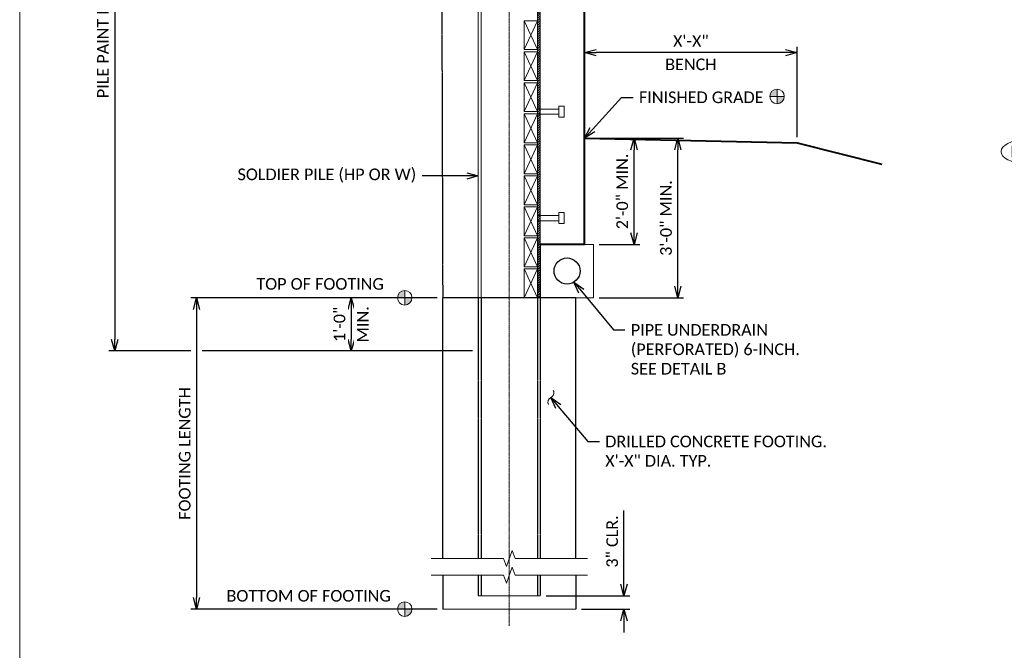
# Model space of a CAD drawing. Extents: x -3246 to 61242, y 278 to 2113.
# Tile 3 of 10: x 208 to 1098, y 995 to 1564. Entities that reach past the tile are written whole.
import ezdxf
from ezdxf import colors
from ezdxf.entities.mleader import LeaderData, LeaderLine
from ezdxf.enums import TextEntityAlignment as Align
from ezdxf.math import Vec2, Vec3

# ---------------------------------------------------------------- set-up
doc = ezdxf.new("R2010")
doc.units = 0
doc.header["$MEASUREMENT"] = 0
doc.set_wipeout_variables(frame=1)
doc.linetypes.add('Wisdot1', pattern=[0.0625, 0.03125, -0.03125])
doc.linetypes.add('Wisdot4', pattern=[0.28125, 0.125, -0.0625, 0.03125, -0.0625])
for name, color, linetype, lineweight in [('B_ANNO_BREAK', 7, 'Continuous', 18), ('B_ANNO_DIM', 7, 'Continuous', 18), ('B_ANNO_SYMB', 7, 'Continuous', 18), ('B_ANNO_TEXT', 7, 'Continuous', 18), ('B_CNTR', 1, 'Wisdot4', 18), ('B_CONC', 1, 'Continuous', 40), ('B_DETAIL_OBJ', 7, 'Continuous', 40), ('B_MISC', 4, 'Continuous', 25), ('B_PATTERN', 30, 'Continuous', 18), ('B_PILES', 1, 'Continuous', 25), ('B_PILES_HIDDEN', 1, 'Continuous', 25), ('B_STEEL', 92, 'Continuous', 18), ('B_STEEL_HIDDEN', 30, 'Continuous', 40)]:
    doc.layers.add(name, color=color, linetype=linetype, lineweight=lineweight)
doc.layers.add('B_ANNO_MASK', color=250, linetype='Continuous', lineweight=18, transparency=0.1)
doc.layers.add('B_ANNO_NOPLOT', color=41, linetype='Continuous', lineweight=18, plot=False, transparency=0.5)
doc.styles.add('Annotative', font='calibri.ttf', dxfattribs={"height": 0.0625})
doc.styles.get("Standard").update_dxf_attribs({"font": 'calibri.ttf'})
doc.dimstyles.new('Annotative', dxfattribs={"dimtxt": 0.0625, "dimasz": 0.0625, "dimexe": 0.03125, "dimexo": 0.03125, "dimgap": 0.03125, "dimtad": 1, "dimdec": 3, "dimzin": 3, "dimdsep": 46, "dimlunit": 4, "dimtxsty": 'Standard', "dimblk": 'OPEN30', "dimcen": 0.03125, "dimaunit": 1, "dimadec": 4, "dimazin": 3, "dimtfac": 0.75, "dimtdec": 3, "dimtofl": 0, "dimtmove": 0, "dimatfit": 3, "dimldrblk": 'OPEN30', "dimfxl": 1, "dimtfill": 1, "dimfrac": 1, "dimtolj": 1, "dimtzin": 0, "dimarcsym": 0})

# ---------------------------------------------------------------- blocks, each defined once
blk = doc.blocks.new('_Open30')
at = {"color": 0, "linetype": 'ByBlock', "lineweight": -2}
for p, q in [((-1, 0.268), (0, 0)), ((0, 0), (-1, -0.268)), ((0, 0), (-1, 0))]:
    blk.add_line(p, q, dxfattribs=at)
blk = doc.blocks.new('*D271')
at = {"layer": 'B_ANNO_DIM', "color": 0, "lineweight": -2, "transparency": 16777216}
for p, q in [((723.85, 1457.38), (768.55, 1457.38)), ((763.3, 1371.88), (763.3, 1446.88)), ((731.85, 1361.38), (768.55, 1361.38))]:
    blk.add_line(p, q, dxfattribs=at)
at = {"layer": 'B_ANNO_DIM', "color": 0, "lineweight": -2, "transparency": 16777216, "xscale": 10.5, "yscale": 10.5, "zscale": 10.5}
for p, rotation in [((763.3, 1457.38), 90), ((763.3, 1361.38), 270)]:
    blk.add_blockref('_Open30', p, dxfattribs=dict(at, rotation=rotation))
at = {"layer": 'B_ANNO_DIM', "color": 0, "transparency": 16777216, "insert": (752.67, 1409.38), "char_height": 10.5, "attachment_point": 5, "rotation": 90, "bg_fill": 3, "box_fill_scale": 1.25, "bg_fill_color": 256, "bg_fill_true_color": 13158600, "bg_fill_transparency": 0}
blk.add_mtext('\\A1;2\'-0" MIN.', dxfattribs=at)
blk = doc.blocks.new('B_SURFACE LEADER1')
at = {"layer": 'B_ANNO_TEXT'}
for centre, start, end in [((-1.26, -3.35), 69.31705, 159.31705), ((1.26, 3.35), 249.31705, 339.31705)]:
    blk.add_arc(centre, 3.58, start, end, dxfattribs=at)
blk = doc.blocks.new('AnonymousCell47')
at = {"layer": 'B_STEEL'}
blk.add_line((-1.59, 4.8), (1.61, 4.8), dxfattribs=at)
at = {"layer": 'B_STEEL', "flags": 128}
blk.add_lwpolyline([(-1.59, -7.99), (-1.59, 4.8), (-3.28, 4.8), (-3.28, 8.01), (3.29, 8.01), (3.29, 4.8), (1.61, 4.8), (1.61, -7.99)], dxfattribs=at)
blk = doc.blocks.new('*D253')
at = {"layer": 'B_ANNO_DIM', "color": 0, "lineweight": -2, "transparency": 16777216}
for p, q in [((617.35, 1841.79), (288.97, 1841.79)), ((294.22, 1831.29), (294.22, 1275.88)), ((362.81, 1265.38), (288.97, 1265.38)), ((617.35, 1265.38), (373.31, 1265.38))]:
    blk.add_line(p, q, dxfattribs=at)
at = {"layer": 'B_ANNO_DIM', "color": 0, "lineweight": -2, "transparency": 16777216, "xscale": 10.5, "yscale": 10.5, "zscale": 10.5}
for p, rotation in [((294.22, 1841.79), 90), ((294.22, 1265.38), 270)]:
    blk.add_blockref('_Open30', p, dxfattribs=dict(at, rotation=rotation))
at = {"layer": 'B_ANNO_DIM', "color": 0, "transparency": 16777216, "insert": (283.59, 1553.58), "char_height": 10.5, "attachment_point": 5, "rotation": 90, "bg_fill": 3, "box_fill_scale": 1.25, "bg_fill_color": 256, "bg_fill_true_color": 13158600, "bg_fill_transparency": 0}
blk.add_mtext('\\A1;PILE PAINT LIMITS', dxfattribs=at)
blk = doc.blocks.new('*D254')
at = {"layer": 'B_ANNO_DIM', "color": 0, "lineweight": -2, "transparency": 16777216}
for p, q in [((585.35, 1313.38), (502.6, 1313.38)), ((507.85, 1302.88), (507.85, 1275.88)), ((617.35, 1265.38), (502.6, 1265.38))]:
    blk.add_line(p, q, dxfattribs=at)
at = {"layer": 'B_ANNO_DIM', "color": 0, "lineweight": -2, "transparency": 16777216, "xscale": 10.5, "yscale": 10.5, "zscale": 10.5}
for p, rotation in [((507.85, 1313.38), 90), ((507.85, 1265.38), 270)]:
    blk.add_blockref('_Open30', p, dxfattribs=dict(at, rotation=rotation))
at = {"layer": 'B_ANNO_DIM', "color": 0, "transparency": 16777216, "char_height": 10.5, "attachment_point": 5, "rotation": 90, "bg_fill": 3, "box_fill_scale": 1.25, "bg_fill_color": 256, "bg_fill_true_color": 13158600, "bg_fill_transparency": 0}
for s, insert in [('\\A1;1\'-0"', (497.22, 1289.38)), ('\\A1;MIN.', (518.39, 1289.38))]:
    blk.add_mtext(s, dxfattribs=dict(at, insert=insert))
blk = doc.blocks.new('*D255')
at = {"layer": 'B_ANNO_DIM', "color": 0, "lineweight": -2, "transparency": 16777216}
for p, q in [((754.18, 1054.86), (754.18, 1121.49)), ((683.85, 1044.36), (759.43, 1044.36)), ((715.85, 1032.36), (759.43, 1032.36)), ((754.18, 1021.86), (754.18, 1011.36))]:
    blk.add_line(p, q, dxfattribs=at)
at = {"layer": 'B_ANNO_DIM', "color": 0, "lineweight": -2, "transparency": 16777216, "xscale": 10.5, "yscale": 10.5, "zscale": 10.5}
for p, rotation in [((754.18, 1044.36), 270), ((754.18, 1032.36), 90)]:
    blk.add_blockref('_Open30', p, dxfattribs=dict(at, rotation=rotation))
at = {"layer": 'B_ANNO_DIM', "color": 0, "transparency": 16777216, "insert": (743.55, 1093.43), "char_height": 10.5, "attachment_point": 5, "rotation": 90, "bg_fill": 3, "box_fill_scale": 1.25, "bg_fill_color": 256, "bg_fill_true_color": 13158600, "bg_fill_transparency": 0}
blk.add_mtext('\\A1;3" CLR.', dxfattribs=at)
blk = doc.blocks.new('*D256')
at = {"layer": 'B_ANNO_DIM', "color": 0, "lineweight": -2, "transparency": 16777216}
for p, q in [((723.85, 1457.38), (808.05, 1457.38)), ((802.8, 1323.88), (802.8, 1446.88)), ((731.85, 1313.38), (808.05, 1313.38))]:
    blk.add_line(p, q, dxfattribs=at)
at = {"layer": 'B_ANNO_DIM', "color": 0, "lineweight": -2, "transparency": 16777216, "xscale": 10.5, "yscale": 10.5, "zscale": 10.5}
for p, rotation in [((802.8, 1457.38), 90), ((802.8, 1313.38), 270)]:
    blk.add_blockref('_Open30', p, dxfattribs=dict(at, rotation=rotation))
at = {"layer": 'B_ANNO_DIM', "color": 0, "transparency": 16777216, "insert": (792.18, 1385.38), "char_height": 10.5, "attachment_point": 5, "rotation": 90, "bg_fill": 3, "box_fill_scale": 1.25, "bg_fill_color": 256, "bg_fill_true_color": 13158600, "bg_fill_transparency": 0}
blk.add_mtext('\\A1;3\'-0" MIN.', dxfattribs=at)
blk = doc.blocks.new('*D280')
at = {"layer": 'B_ANNO_DIM', "color": 0, "lineweight": -2, "transparency": 16777216}
for p, q in [((718.6, 1531.48), (718.6, 1539.89)), ((910.6, 1458.42), (910.6, 1539.89)), ((900.1, 1534.64), (729.1, 1534.64))]:
    blk.add_line(p, q, dxfattribs=at)
at = {"layer": 'B_ANNO_DIM', "color": 0, "lineweight": -2, "transparency": 16777216, "xscale": 10.5, "yscale": 10.5, "zscale": 10.5, "rotation": 180}
blk.add_blockref('_Open30', (718.6, 1534.64), dxfattribs=at)
at = {"layer": 'B_ANNO_DIM', "color": 0, "lineweight": -2, "transparency": 16777216, "xscale": 10.5, "yscale": 10.5, "zscale": 10.5}
blk.add_blockref('_Open30', (910.6, 1534.64), dxfattribs=at)
at = {"layer": 'B_ANNO_DIM', "color": 0, "transparency": 16777216, "char_height": 10.5, "attachment_point": 5, "bg_fill": 3, "box_fill_scale": 1.25, "bg_fill_color": 256, "bg_fill_true_color": 13158600, "bg_fill_transparency": 0}
for s, insert in [('\\A1;X\'-X" ', (814.6, 1545.16)), ('\\A1;BENCH', (814.6, 1524.03))]:
    blk.add_mtext(s, dxfattribs=dict(at, insert=insert))
blk = doc.blocks.new('*D279')
at = {"layer": 'B_ANNO_DIM', "color": 0, "lineweight": -2, "transparency": 16777216}
for p, q in [((585.35, 1313.38), (362.81, 1313.38)), ((368.06, 1302.88), (368.06, 1042.86)), ((585.35, 1032.36), (362.81, 1032.36))]:
    blk.add_line(p, q, dxfattribs=at)
at = {"layer": 'B_ANNO_DIM', "color": 0, "lineweight": -2, "transparency": 16777216, "xscale": 10.5, "yscale": 10.5, "zscale": 10.5}
for p, rotation in [((368.06, 1313.38), 90), ((368.06, 1032.36), 270)]:
    blk.add_blockref('_Open30', p, dxfattribs=dict(at, rotation=rotation))
at = {"layer": 'B_ANNO_DIM', "color": 0, "transparency": 16777216, "insert": (357.43, 1172.87), "char_height": 10.5, "attachment_point": 5, "rotation": 90, "bg_fill": 3, "box_fill_scale": 1.25, "bg_fill_color": 256, "bg_fill_true_color": 13158600, "bg_fill_transparency": 0}
blk.add_mtext('\\A1;FOOTING LENGTH', dxfattribs=at)
blk = doc.blocks.new('NOTE_CALL')
at = {"transparency": 16777216}
blk.add_wipeout([(-4.875, -0.375), (-4.873, -0.424), (-4.868, -0.473), (-4.86, -0.522), (-4.849, -0.569), (-4.836, -0.616), (-4.819, -0.661), (-4.8, -0.705), (-4.778, -0.748), (-4.755, -0.789), (-4.729, -0.829), (-4.702, -0.867), (-4.673, -0.903), (-4.642, -0.939), (-4.61, -0.972), (-4.576, -1.005), (-4.542, -1.036), (-4.506, -1.066), (-4.469, -1.095), (-4.43, -1.122), (-4.391, -1.149), (-4.35, -1.174), (-4.309, -1.198), (-4.266, -1.222), (-4.223, -1.244), (-4.179, -1.265), (-4.133, -1.285), (-4.087, -1.304), (-4.041, -1.323), (-3.993, -1.34), (-3.945, -1.357), (-3.895, -1.372), (-3.846, -1.387), (-3.795, -1.401), (-3.744, -1.414), (-3.692, -1.426), (-3.64, -1.437), (-3.587, -1.447), (-3.534, -1.457), (-3.481, -1.465), (-3.427, -1.473), (-3.372, -1.479), (-3.318, -1.485), (-3.263, -1.49), (-3.208, -1.494), (-3.153, -1.497), (-3.097, -1.499), (-3.042, -1.5), (-2.986, -1.5), (-2.931, -1.499), (-2.875, -1.498), (-2.82, -1.495), (-2.765, -1.492), (-2.71, -1.487), (-2.655, -1.482), (-2.601, -1.476), (-2.547, -1.469), (-2.493, -1.461), (-2.439, -1.452), (-2.386, -1.442), (-2.334, -1.432), (-2.282, -1.42), (-2.23, -1.408), (-2.18, -1.394), (-2.129, -1.38), (-2.08, -1.365), (-2.031, -1.349), (-1.983, -1.332), (-1.936, -1.314), (-1.889, -1.295), (-1.844, -1.275), (-1.799, -1.254), (-1.755, -1.233), (-1.712, -1.21), (-1.67, -1.186), (-1.629, -1.161), (-1.59, -1.135), (-1.551, -1.108), (-1.513, -1.08), (-1.476, -1.051), (-1.441, -1.021), (-1.406, -0.989), (-1.374, -0.956), (-1.342, -0.921), (-1.312, -0.885), (-1.284, -0.848), (-1.258, -0.809), (-1.233, -0.769), (-1.211, -0.727), (-1.19, -0.683), (-1.172, -0.639), (-1.157, -0.592), (-1.145, -0.545), (-1.135, -0.497), (-1.129, -0.449), (-1.125, -0.4), (-1.125, -0.35), (-1.129, -0.301), (-1.135, -0.253), (-1.145, -0.205), (-1.157, -0.158), (-1.172, -0.112), (-1.19, -0.067), (-1.211, -0.023), (-1.233, 0.019), (-1.258, 0.059), (-1.284, 0.098), (-1.312, 0.135), (-1.342, 0.171), (-1.374, 0.206), (-1.407, 0.239), (-1.441, 0.271), (-1.476, 0.301), (-1.513, 0.33), (-1.551, 0.358), (-1.59, 0.385), (-1.629, 0.411), (-1.67, 0.436), (-1.712, 0.46), (-1.755, 0.482), (-1.799, 0.504), (-1.844, 0.525), (-1.889, 0.545), (-1.936, 0.564), (-1.983, 0.582), (-2.031, 0.599), (-2.08, 0.615), (-2.13, 0.63), (-2.18, 0.645), (-2.231, 0.658), (-2.282, 0.67), (-2.334, 0.682), (-2.386, 0.693), (-2.439, 0.702), (-2.493, 0.711), (-2.546, 0.719), (-2.601, 0.726), (-2.655, 0.732), (-2.71, 0.737), (-2.765, 0.742), (-2.82, 0.745), (-2.875, 0.748), (-2.931, 0.749), (-2.986, 0.75), (-3.042, 0.75), (-3.097, 0.749), (-3.152, 0.747), (-3.208, 0.744), (-3.263, 0.74), (-3.318, 0.735), (-3.372, 0.729), (-3.427, 0.723), (-3.481, 0.715), (-3.534, 0.707), (-3.587, 0.697), (-3.64, 0.687), (-3.692, 0.676), (-3.744, 0.664), (-3.795, 0.651), (-3.846, 0.637), (-3.895, 0.622), (-3.945, 0.607), (-3.993, 0.59), (-4.041, 0.573), (-4.087, 0.555), (-4.133, 0.535), (-4.179, 0.515), (-4.223, 0.494), (-4.266, 0.472), (-4.309, 0.448), (-4.35, 0.424), (-4.391, 0.399), (-4.43, 0.372), (-4.468, 0.345), (-4.506, 0.316), (-4.542, 0.286), (-4.576, 0.255), (-4.61, 0.222), (-4.642, 0.189), (-4.673, 0.153), (-4.702, 0.117), (-4.729, 0.079), (-4.755, 0.039), (-4.779, -0.002), (-4.8, -0.045), (-4.819, -0.089), (-4.836, -0.134), (-4.849, -0.181), (-4.86, -0.228), (-4.868, -0.277), (-4.873, -0.326)], dxfattribs=at).dxf.layer = 'B_ANNO_MASK'
at = {"layer": 'B_ANNO_SYMB', "transparency": 16777216}
blk.add_ellipse((-3, -0.375), major_axis=(-1.5, 0), ratio=0.5, dxfattribs=at)
at = {"layer": 'B_ANNO_SYMB', "transparency": 16777216, "style": 'Annotative'}
blk.add_attdef('Key', text='', height=0.75, dxfattribs=at).set_placement((-3, -0.375), align=Align.MIDDLE_CENTER)
blk = doc.blocks.new('*U286')
at = {"lineweight": -2, "transparency": 33554687}
h = blk.add_hatch(color=0, dxfattribs=at)
h.dxf.hatch_style = 1
h.paths.add_polyline_path([(-1.513, -0.384), (-1.513, 0.085, 0.414214), (-1.982, -0.384)])
h.paths.add_polyline_path([(-1.513, -0.384), (-1.513, -0.853, 0.414214), (-1.045, -0.384)])
at = {"color": 0, "lineweight": -2, "transparency": 33554687}
for p, q in [((-1.513, -0.853), (-1.513, 0.085)), ((-1.045, -0.384), (-1.982, -0.384))]:
    blk.add_line(p, q, dxfattribs=at)
blk.add_circle((-1.513, -0.384), 0.469, dxfattribs=at)

msp = doc.modelspace()

# ---------------------------------------------------------------- hatches: boundary and pattern name
at = {"layer": 'B_ANNO_BREAK', "transparency": 33554687}
h = msp.add_hatch(dxfattribs=at)
h.set_pattern_fill('ANSI31', color=256, scale=12)
h.set_pattern_definition([(45, (677.3816, 1609.2186), (-1.06066, 1.06066), [])])
h.paths.add_polyline_path([(678.6318, 1857.0598), (676.1315, 1857.0598), (676.1315, 1313.3773), (678.5961, 1313.3773)])

# ---------------------------------------------------------------- linework, layer by layer
at = {"layer": 'B_ANNO_BREAK', "transparency": 33554687, "flags": 128}
msp.add_lwpolyline([(678.6318, 1857.0598), (676.1315, 1857.0598), (676.1315, 1313.3773), (678.5961, 1313.3773), (678.6318, 1857.0598)], dxfattribs=at)
at = {"layer": 'B_CNTR', "lineweight": 18, "transparency": 33554687}
msp.add_line((650.5961, 1017.2022), (650.5961, 1850.1059), dxfattribs=at)
at = {"layer": 'B_DETAIL_OBJ', "color": 2, "lineweight": 25, "transparency": 33554687}
msp.add_circle((702.744, 1337.549), 11.7604, dxfattribs=at)
at = {"layer": 'B_MISC', "lineweight": 18, "transparency": 33554687}
for p, q in [((664.1315, 1563.3773), (676.1315, 1537.3773)), ((676.1315, 1563.3773), (664.1315, 1537.3773)), ((664.1315, 1535.3773), (676.1315, 1509.3773)), ((676.1315, 1535.3773), (664.1315, 1509.3773)), ((664.1315, 1507.3773), (676.1315, 1481.3773)), ((676.1315, 1507.3773), (664.1315, 1481.3773)), ((664.1315, 1479.3773), (676.1315, 1453.3773)), ((676.1315, 1479.3773), (664.1315, 1453.3773)), ((664.1315, 1451.3773), (676.1315, 1425.3773)), ((676.1315, 1451.3773), (664.1315, 1425.3773)), ((664.1315, 1423.3773), (676.1315, 1397.3773)), ((676.1315, 1423.3773), (664.1315, 1397.3773)), ((664.1315, 1395.3773), (676.1315, 1369.3773)), ((676.1315, 1395.3773), (664.1315, 1369.3773)), ((664.1315, 1367.3773), (676.1315, 1341.3773)), ((676.1315, 1367.3773), (664.1315, 1341.3773)), ((664.1315, 1339.3773), (676.1315, 1313.3773)), ((676.1315, 1339.3773), (664.1315, 1313.3773))]:
    msp.add_line(p, q, dxfattribs=at)
at = {"layer": 'B_MISC', "lineweight": 18, "transparency": 33554687, "flags": 128}
for points in [[(676.1315, 1537.3773), (664.1315, 1537.3773), (664.1315, 1563.3773), (676.1315, 1563.3773), (676.1315, 1537.3773)], [(676.1315, 1509.3773), (664.1315, 1509.3773), (664.1315, 1535.3773), (676.1315, 1535.3773), (676.1315, 1509.3773)], [(676.1315, 1481.3773), (664.1315, 1481.3773), (664.1315, 1507.3773), (676.1315, 1507.3773), (676.1315, 1481.3773)], [(676.1315, 1453.3773), (664.1315, 1453.3773), (664.1315, 1479.3773), (676.1315, 1479.3773), (676.1315, 1453.3773)], [(676.1315, 1425.3773), (664.1315, 1425.3773), (664.1315, 1451.3773), (676.1315, 1451.3773), (676.1315, 1425.3773)], [(676.1315, 1397.3773), (664.1315, 1397.3773), (664.1315, 1423.3773), (676.1315, 1423.3773), (676.1315, 1397.3773)], [(676.1315, 1369.3773), (664.1315, 1369.3773), (664.1315, 1395.3773), (676.1315, 1395.3773), (676.1315, 1369.3773)], [(676.1315, 1341.3773), (664.1315, 1341.3773), (664.1315, 1367.3773), (676.1315, 1367.3773), (676.1315, 1341.3773)], [(676.1315, 1313.3773), (664.1315, 1313.3773), (664.1315, 1339.3773), (676.1315, 1339.3773), (676.1315, 1313.3773)]]:
    msp.add_lwpolyline(points, dxfattribs=at)
at = {"layer": 'B_PATTERN', "transparency": 33554687}
for p, q in [((590.5958, 1116.5687), (590.5958, 1313.3773)), ((710.5961, 1313.3773), (710.5961, 1078.1197)), ((590.5958, 1251.6915), (590.5958, 1251.6915)), ((590.5958, 1032.3592), (590.5958, 1062.8953)), ((710.5961, 1062.8953), (710.5961, 1032.3592)), ((678.5962, 1044.3592), (622.5958, 1044.3592)), ((710.5961, 1032.3592), (590.5958, 1032.3592))]:
    msp.add_line(p, q, dxfattribs=at)
at = {"layer": 'B_PILES', "transparency": 33554687}
for p, q in [((590.5958, 1078.1197), (590.5958, 1313.3773)), ((710.5961, 1313.3773), (590.5958, 1313.3773)), ((710.5961, 1078.1197), (710.5961, 1313.3773)), ((590.5958, 1062.8953), (590.5958, 1032.3592)), ((710.5961, 1062.8953), (710.5961, 1032.3592))]:
    msp.add_line(p, q, dxfattribs=at)
at = {"layer": 'B_PILES_HIDDEN', "linetype": 'Wisdot1', "transparency": 33554687}
for p, q in [((590.745, 1313.3773), (588.9811, 1881.0623)), ((710.5961, 1251.6915), (710.5961, 1313.3773))]:
    msp.add_line(p, q, dxfattribs=at)
at = {"layer": 'B_STEEL', "transparency": 33554687}
for p, q in [((622.5955, 1841.788), (622.5957, 1313.3773)), ((625.0955, 1841.788), (625.0957, 1313.3773)), ((676.0956, 1841.788), (676.0958, 1361.3774)), ((678.5958, 1841.788), (678.5602, 1361.3774)), ((678.5958, 1251.8672), (678.5958, 1251.6915))]:
    msp.add_line(p, q, dxfattribs=at)
at = {"layer": 'B_STEEL_HIDDEN', "linetype": 'Wisdot1', "lineweight": 25, "transparency": 33554687}
for p, q in [((676.0961, 1361.3773), (676.0963, 1078.1197)), ((678.5961, 1361.3773), (678.5963, 1078.1197)), ((622.5957, 1313.3773), (622.5959, 1078.1197)), ((625.0957, 1313.3773), (625.0959, 1078.1197)), ((622.5958, 1062.8953), (622.5958, 1044.3592)), ((625.0958, 1062.8953), (625.0958, 1044.3592)), ((676.0962, 1062.8953), (676.0962, 1044.3592)), ((678.5962, 1062.8953), (678.5962, 1044.3592))]:
    msp.add_line(p, q, dxfattribs=at)

# ---------------------------------------------------------------- block references
at = {"color": 7, "linetype": 'Continuous', "lineweight": 18, "transparency": 33554687, "xscale": 1.5, "yscale": 1.5, "zscale": 1.5, "rotation": 270}
for p in [(688.1217, 1481.3882), (688.1217, 1385.3882)]:
    msp.add_blockref('AnonymousCell47', p, dxfattribs=at)
at = {"linetype": 'Continuous', "transparency": 33554687, "xscale": 1.310226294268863, "yscale": 1.310226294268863, "zscale": 1.310226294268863, "rotation": 225.8847144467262}
msp.add_blockref('B_SURFACE LEADER1', (688.129, 1223.3919), dxfattribs=at)
at = {"layer": 'B_ANNO_SYMB', "transparency": 33554687, "xscale": 14, "yscale": 14, "zscale": 14}
msp.add_blockref('NOTE_CALL', (1157.8713, 1450.578), dxfattribs=at).add_auto_attribs({'Key': 'R01'})

# ---------------------------------------------------------------- texts
at = {"layer": 'B_ANNO_TEXT', "transparency": 33554687, "insert": (395.1503, 1049.6596), "char_height": 10.5, "width": 151.630683, "attachment_point": 1, "style": 'Annotative', "bg_fill": 3, "box_fill_scale": 1.5, "bg_fill_color": 256, "bg_fill_transparency": 0}
msp.add_mtext('\\A1;\\pxt16;BOTTOM OF FOOTING', dxfattribs=at)

# ---------------------------------------------------------------- dimensions: what is measured, and where the dimension line sits
at = {"layer": 'B_ANNO_DIM', "transparency": 33554687}
dim = msp.add_linear_dim(base=(763.2993, 1457.3773), p1=(726.5992, 1361.3773), p2=(718.5959, 1457.3773), angle=90, text='2\'-0" MIN.', dimstyle='Annotative', override={"dimscale": 168, "dimsah": 1}, dxfattribs=at)
dim.commit()
dim.dimension.update_dxf_attribs({"geometry": '*D271', "text_midpoint": (752.67, 1409.3773)})

# ---------------------------------------------------------------- next in the draw order: linework, layer by layer
at = {"layer": 'B_ANNO_BREAK', "transparency": 33554687, "flags": 128}
msp.add_lwpolyline([(678.5992, 1361.3774), (678.5992, 1313.3774), (726.5992, 1313.3774), (726.5992, 1361.3774), (678.5992, 1361.3774)], dxfattribs=at)
at = {"layer": 'B_CONC', "lineweight": 40, "transparency": 33554687}
for q in [(718.5958, 1910.8857), (678.5602, 1361.3774)]:
    msp.add_line((718.5959, 1361.3773), q, dxfattribs=at)
at = {"layer": 'B_CONC', "color": 3, "lineweight": 40, "transparency": 33554687, "flags": 128}
msp.add_lwpolyline([(718.5959, 1457.3773), (910.5959, 1453.1739), (987.2494, 1434.0105)], dxfattribs=at)

# ---------------------------------------------------------------- next in the draw order: dimensions: what is measured, and where the dimension line sits
at = {"layer": 'B_ANNO_DIM', "transparency": 33554687}
dim = msp.add_linear_dim(base=(294.2232, 1265.3774), p1=(622.5955, 1841.788), p2=(622.5957, 1265.3774), angle=90, text='PILE PAINT LIMITS', dimstyle='Annotative', override={"dimscale": 168, "dimsah": 1}, dxfattribs=at)
dim.commit()
dim.dimension.update_dxf_attribs({"geometry": '*D253', "text_midpoint": (283.594, 1553.5827)})
dim = msp.add_linear_dim(base=(754.1794, 1032.3592), p1=(678.5962, 1044.3592), p2=(710.5961, 1032.3592), angle=90, text='3" CLR.', dimstyle='Annotative', override={"dimscale": 168, "dimsah": 1}, dxfattribs=at)
dim.commit()
dim.dimension.update_dxf_attribs({"geometry": '*D255', "text_midpoint": (754.1794, 1093.4265), "dimtype": 160})

# ---------------------------------------------------------------- next in the draw order: linework, layer by layer
at = {"layer": 'B_ANNO_BREAK', "linetype": 'Continuous', "transparency": 33554687, "flags": 128}
for points in [[(580.0958, 1078.1197), (645.3459, 1078.1197), (647.9709, 1070.9076), (653.2209, 1085.3319), (655.8459, 1078.1197), (721.0961, 1078.1197)], [(580.0958, 1062.8953), (645.3459, 1062.8953), (647.9709, 1055.6832), (653.2209, 1070.1074), (655.8459, 1062.8953), (721.0961, 1062.8953)]]:
    msp.add_lwpolyline(points, dxfattribs=at)

# ---------------------------------------------------------------- next in the draw order: dimensions: what is measured, and where the dimension line sits
at = {"layer": 'B_ANNO_DIM', "transparency": 33554687}
for base, p1, p2, text, picture, middle in [((802.805, 1457.3773), (726.5992, 1313.3774), (718.5959, 1457.3773), '3\'-0" MIN.', '*D256', (792.1757, 1385.3773)), ((507.8522, 1265.3774), (590.596, 1313.3773), (622.5957, 1265.3774), '1\'-0"\\XMIN.', '*D254', (507.8522, 1289.3774))]:
    dim = msp.add_linear_dim(base=base, p1=p1, p2=p2, angle=90, text=text, dimstyle='Annotative', override={"dimscale": 168, "dimsah": 1}, dxfattribs=at)
    dim.commit()
    dim.dimension.update_dxf_attribs({"geometry": picture, "text_midpoint": middle})

# ---------------------------------------------------------------- next in the draw order: leaders
ml = msp.add_multileader_mtext('Standard', dxfattribs=at)
ml.set_content('SOLDIER PILE (HP OR W)', color=256)
ml.set_leader_properties()
ml.set_arrow_properties(name='OPEN30')
ml.build(insert=Vec2(0, 0))
ml.multileader.update_dxf_attribs({"dogleg_length": 0.0625, "arrow_head_size": 10.5, "scale": 168})
ctx = ml.context
ctx.base_point, ctx.scale, ctx.char_height, ctx.arrow_head_size, ctx.landing_gap_size, ctx.plane_origin = Vec3(399.8588, 1423.4072), 168, 10.5, 10.5, 5.25, Vec3(622.5956, 1423.4072)
notes = []
notes.append((ctx, [(0, (1, 1, 0), (582.3488, 1423.4072), (-1, 0), 10.5, [(0, [(622.5956, 1423.4072)], 0, [])])]))
ctx.mtext.insert, ctx.mtext.flow_direction = Vec3(405.1088, 1430.0505), 5
ml = msp.add_multileader_mtext('Standard', dxfattribs=at)
ml.set_content('\\A1;DRILLED CONCRETE FOOTING. \\PX\'-X" DIA. TYP.', color=256)
ml.set_leader_properties()
ml.set_arrow_properties(name='OPEN30')
ml.build(insert=Vec2(0, 0))
ml.multileader.update_dxf_attribs({"dogleg_length": 0.0625, "arrow_head_size": 10.5, "scale": 168})
ctx = ml.context
ctx.base_point, ctx.scale, ctx.char_height, ctx.arrow_head_size, ctx.landing_gap_size, ctx.plane_origin = Vec3(731.9887, 1183.6949), 168, 10.5, 10.5, 5.25, Vec3(688.129, 1223.3919)
notes.append((ctx, [(0, (1, 1, 0), (721.4887, 1183.6949), (1, 0), 10.5, [(0, [(688.129, 1223.3919), (721.4887, 1183.6949)], 0, [])])]))
ctx.mtext.insert, ctx.mtext.flow_direction = Vec3(737.2387, 1188.9812), 5
for ctx, leaders in notes:
    for number, flags, end, landing, length, lines in leaders:
        leader = LeaderData()
        leader.index, (leader.has_last_leader_line, leader.has_dogleg_vector, leader.attachment_direction) = number, flags
        leader.last_leader_point, leader.dogleg_vector, leader.dogleg_length = Vec3(end), Vec3(landing), length
        for number, points, colour, breaks in lines:
            line = LeaderLine()
            line.index, line.vertices, line.color, line.breaks = number, Vec3.list(points), colors.encode_raw_color(colour), breaks
            leader.lines.append(line)
        ctx.leaders.append(leader)

# ---------------------------------------------------------------- next in the draw order: texts
at = {"layer": 'B_ANNO_TEXT', "transparency": 33554687, "insert": (422.1012, 1331.1543), "char_height": 10.5, "width": 124.038052, "attachment_point": 1, "style": 'Annotative', "bg_fill": 3, "box_fill_scale": 1.5, "bg_fill_color": 256, "bg_fill_transparency": 0}
msp.add_mtext('\\A1;\\pxt16;TOP OF FOOTING', dxfattribs=at)

# ---------------------------------------------------------------- next in the draw order: leaders
at = {"layer": 'B_ANNO_DIM', "transparency": 33554687}
ml = msp.add_multileader_mtext('Standard', dxfattribs=at)
ml.set_content('FINISHED GRADE', color=256)
ml.set_leader_properties()
ml.set_arrow_properties(name='OPEN30')
ml.build(insert=Vec2(0, 0))
ml.multileader.update_dxf_attribs({"dogleg_length": 0.0625, "arrow_head_size": 10.5, "scale": 168})
ctx = ml.context
ctx.base_point, ctx.scale, ctx.char_height, ctx.arrow_head_size, ctx.landing_gap_size, ctx.plane_origin = Vec3(762.4556, 1494.2574), 168, 10.5, 10.5, 5.25, Vec3(718.5959, 1457.3773)
notes = []
notes.append((ctx, [(0, (1, 1, 0), (751.9556, 1494.2574), (1, 0), 10.5, [(0, [(718.5959, 1457.3773), (751.9556, 1494.2574)], 0, [])])]))
ctx.mtext.insert, ctx.mtext.flow_direction = Vec3(767.7056, 1499.5841), 5
ml = msp.add_multileader_mtext('Standard', dxfattribs=at)
ml.set_content('\\A1;PIPE UNDERDRAIN \\P(PERFORATED) 6-INCH. \\PSEE DETAIL B', color=256)
ml.set_leader_properties()
ml.set_arrow_properties(name='OPEN30')
ml.build(insert=Vec2(0, 0))
ml.multileader.update_dxf_attribs({"dogleg_length": 0.0625, "arrow_head_size": 10.5, "scale": 168})
ctx = ml.context
ctx.base_point, ctx.scale, ctx.char_height, ctx.arrow_head_size, ctx.landing_gap_size, ctx.plane_origin = Vec3(755.1029, 1284.3123), 168, 10.5, 10.5, 5.25, Vec3(711.2431, 1324.0094)
notes.append((ctx, [(0, (1, 1, 0), (744.6029, 1284.3123), (1, 0), 10.5, [(0, [(708.9965, 1327.5884), (744.6029, 1284.3123)], 0, [])])]))
ctx.mtext.insert, ctx.mtext.flow_direction = Vec3(760.3529, 1289.6391), 5
for ctx, leaders in notes:
    for number, flags, end, landing, length, lines in leaders:
        leader = LeaderData()
        leader.index, (leader.has_last_leader_line, leader.has_dogleg_vector, leader.attachment_direction) = number, flags
        leader.last_leader_point, leader.dogleg_vector, leader.dogleg_length = Vec3(end), Vec3(landing), length
        for number, points, colour, breaks in lines:
            line = LeaderLine()
            line.index, line.vertices, line.color, line.breaks = number, Vec3.list(points), colors.encode_raw_color(colour), breaks
            leader.lines.append(line)
        ctx.leaders.append(leader)

# ---------------------------------------------------------------- next in the draw order: dimensions: what is measured, and where the dimension line sits
dim = msp.add_linear_dim(base=(718.5959, 1534.6378), p1=(910.5959, 1453.1739), p2=(718.5959, 1526.2312), text='X\'-X" \\XBENCH', dimstyle='Annotative', override={"dimscale": 168, "dimsah": 1}, dxfattribs=at)
dim.commit()
dim.dimension.update_dxf_attribs({"geometry": '*D280', "text_midpoint": (814.5959, 1534.6378)})
dim = msp.add_linear_dim(base=(368.0614, 1032.3592), p1=(590.5958, 1313.3773), p2=(590.5958, 1032.3592), angle=90, text='FOOTING LENGTH', dimstyle='Annotative', override={"dimscale": 168, "dimsah": 1}, dxfattribs=at)
dim.commit()
dim.dimension.update_dxf_attribs({"geometry": '*D279', "text_midpoint": (357.4322, 1172.8682)})

# ---------------------------------------------------------------- next in the draw order: linework, layer by layer
at = {"layer": 'B_ANNO_NOPLOT', "transparency": 33554687, "elevation": -0.8422}
msp.add_lwpolyline([(2424.335, 561.4789), (2854.3397, 561.4789), (2854.3397, 1949.9678), (2475.8334, 1949.9678), (2475.8334, 2041.9816), (208.3397, 2041.9816), (208.3397, 277.9816), (2424.335, 277.9816)], close=True, dxfattribs=at)

# ---------------------------------------------------------------- next in the draw order: block references
at = {"layer": 'B_ANNO_SYMB', "transparency": 33554687, "xscale": 14, "yscale": 14, "zscale": 14}
for p in [(913.6204, 1500.5271), (577.3041, 1318.7564), (577.3041, 1037.7383)]:
    msp.add_blockref('*U286', p, dxfattribs=at)

doc.saveas('drawing.dxf')
